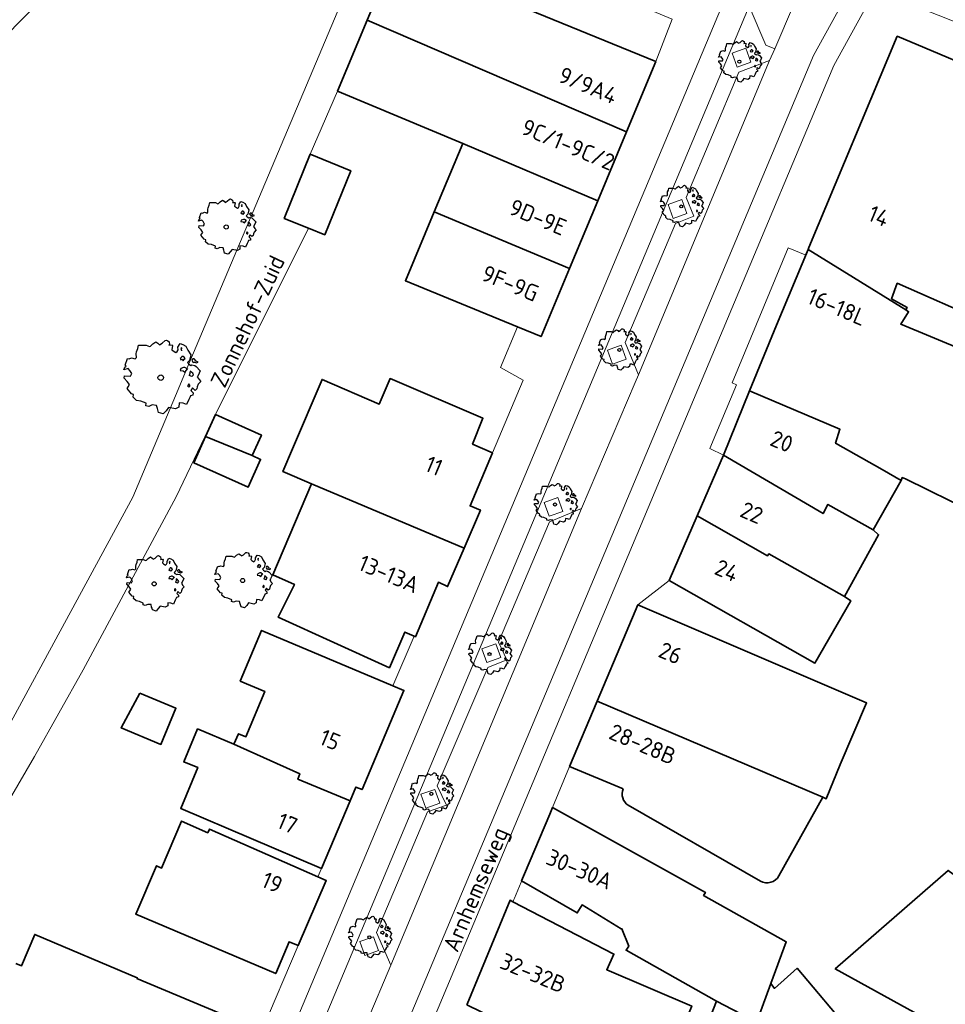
# Model space of a CAD drawing. Header units: metres. Extents: x 152391 to 157968, y 462336 to 467280.
# Tile 10 of 256: x 154827 to 154903, y 462522 to 462603. Entities that reach past the tile are written whole.
import ezdxf
from ezdxf.enums import TextEntityAlignment as Align

# ---------------------------------------------------------------- set-up
doc = ezdxf.new("R2010")
doc.units = ezdxf.units.M
doc.header["$LTSCALE"] = 0.75
doc.layers.get('0').update_dxf_attribs({"lineweight": 25})
for name, color, linetype, lineweight in [('B-GV-GR-BOOM-S', 252, 'Continuous', 25), ('B-WE-GR-GROENVOORZIENING-GV', 251, 'Continuous', 18), ('B-WE-OG-BEBOUWING-GV', 6, 'Continuous', 35), ('B-WE-OG-BEBOUWING-T18', 1, 'Continuous', 18), ('B-WE-OG-TOPOGRAFIE-T18', 1, 'Continuous', 18), ('B-WE-VH-VERHARDING_ASFALT-GV', 251, 'Continuous', 18), ('B-WE-VH-VERHARDING_BETONSTRAATSTEEN-GV', 251, 'Continuous', 18), ('B-WE-VH-VERHARDING_TEGEL-GV', 251, 'Continuous', 18)]:
    doc.layers.add(name, color=color, linetype=linetype, lineweight=lineweight)
doc.styles.add('NLCS-ISO-M750-T18', font='NLCS-ISO.ttf', dxfattribs={"height": 1.35})

# ---------------------------------------------------------------- blocks, each defined once
blk = doc.blocks.new('SGR-BOOM_21_30')
at = {"linetype": 'Continuous'}
for p, q in [((-0.365, 1.548), (-0.226, 1.647)), ((-0.226, 1.647), (-0.133, 1.581)), ((0.065, 1.581), (0.205, 1.712)), ((0.205, 1.712), (0.263, 1.729)), ((0.263, 1.729), (0.333, 1.696)), ((0.333, 1.696), (0.391, 1.647)), ((0.391, 1.647), (0.402, 1.532)), ((-1.633, 0.579), (-1.528, 0.875)), ((-1.528, 0.875), (-1.458, 0.858)), ((-1.458, 0.858), (-1.342, 0.908)), ((-1.342, 0.908), (-1.179, 0.858)), ((-1.179, 0.858), (-1.121, 0.924)), ((-1.133, 1.088), (-1.109, 1.187)), ((-1.121, 0.924), (-1.133, 1.088)), ((-1.109, 1.187), (-1.051, 1.335)), ((-1.051, 1.335), (-1.016, 1.499)), ((-1.016, 1.499), (-0.668, 1.499)), ((-0.668, 1.499), (-0.516, 1.433)), ((-0.516, 1.433), (-0.47, 1.45)), ((-0.47, 1.45), (-0.365, 1.548)), ((-0.133, 1.581), (-0.063, 1.515)), ((-0.063, 1.515), (0.065, 1.581)), ((0.402, 1.532), (0.379, 1.499)), ((0.379, 1.499), (0.53, 1.515)), ((0.542, 1.483), (0.507, 1.285)), ((0.507, 1.285), (0.565, 1.236)), ((0.53, 1.515), (0.542, 1.483)), ((0.565, 1.236), (0.693, 1.154)), ((0.693, 1.154), (0.751, 1.203)), ((0.751, 1.203), (0.798, 1.285)), ((0.786, 1.4), (0.891, 1.565)), ((0.798, 1.285), (0.786, 1.4)), ((0.891, 1.565), (1.019, 1.532)), ((0.937, 0.908), (0.891, 0.875)), ((0.891, 0.875), (0.926, 0.825)), ((0.972, 1.368), (0.926, 1.335)), ((0.926, 1.335), (0.949, 1.253)), ((0.926, 0.825), (0.984, 0.842)), ((0.972, 0.973), (0.937, 0.908)), ((0.949, 1.253), (0.961, 1.236)), ((0.961, 1.269), (0.972, 1.368)), ((1.03, 0.973), (0.972, 0.973)), ((0.984, 0.842), (1.03, 0.776)), ((1.019, 1.532), (1.158, 1.45)), ((1.077, 0.94), (1.03, 0.973)), ((1.03, 0.776), (1.077, 0.842)), ((1.124, 0.875), (1.077, 0.94)), ((1.077, 0.842), (1.124, 0.875)), ((1.158, 1.45), (1.251, 1.269)), ((1.251, 1.269), (1.379, 1.055)), ((1.379, 1.055), (1.321, 0.793)), ((1.472, 0.858), (1.438, 0.809)), ((1.438, 0.809), (1.461, 0.743)), ((1.542, 0.858), (1.472, 0.858)), ((1.624, 0.76), (1.542, 0.858)), ((-1.703, 0.365), (-1.656, 0.48)), ((-1.493, 0.415), (-1.703, 0.365)), ((-1.679, -0.029), (-1.668, 0.086)), ((-1.668, 0.086), (-1.389, 0.07)), ((-1.656, 0.48), (-1.598, 0.53)), ((-1.598, 0.53), (-1.633, 0.579)), ((-1.423, 0.333), (-1.493, 0.415)), ((-1.33, 0.185), (-1.423, 0.333)), ((-1.389, 0.07), (-1.33, 0.185)), ((0.926, 0.415), (0.891, 0.333)), ((0.891, 0.333), (1.03, 0.316)), ((1.054, 0.464), (0.926, 0.415)), ((1.03, 0.316), (1.112, 0.251)), ((1.112, 0.464), (1.054, 0.464)), ((1.217, 0.398), (1.112, 0.464)), ((1.112, 0.251), (1.205, 0.365)), ((1.205, 0.365), (1.24, 0.415)), ((1.321, 0.793), (1.228, 0.694)), ((1.228, 0.694), (1.275, 0.628)), ((1.275, 0.628), (1.379, 0.563)), ((1.344, 0.185), (1.31, 0.103)), ((1.434, 0.049), (1.31, 0.103)), ((1.356, 0.3), (1.344, 0.234)), ((1.344, 0.234), (1.344, 0.185)), ((1.426, 0.234), (1.356, 0.3)), ((1.379, 0.563), (1.438, 0.595)), ((1.472, 0.201), (1.426, 0.234)), ((1.434, 0.049), (1.507, 0.136)), ((1.438, 0.595), (1.565, 0.563)), ((1.461, 0.743), (1.531, 0.694)), ((1.507, 0.136), (1.472, 0.201)), ((1.531, 0.727), (1.635, 0.678)), ((1.531, 0.694), (1.542, 0.727)), ((1.565, 0.563), (1.635, 0.513)), ((1.728, 0.71), (1.624, 0.76)), ((1.635, 0.678), (1.728, 0.71)), ((1.635, 0.513), (1.81, 0.316)), ((1.717, 0.103), (1.67, 0.037)), ((1.67, 0.037), (1.763, -0.094)), ((1.81, 0.316), (1.717, 0.103)), ((-1.54, -0.177), (-1.679, -0.029)), ((-1.551, -0.505), (-1.493, -0.423)), ((-1.354, -0.752), (-1.551, -0.505)), ((-1.435, -0.324), (-1.54, -0.177)), ((-1.493, -0.423), (-1.435, -0.324)), ((-1.249, -0.784), (-1.354, -0.752)), ((-1.272, -0.899), (-1.249, -0.784)), ((1.286, -0.292), (1.24, -0.357)), ((1.24, -0.357), (1.251, -0.423)), ((1.263, -0.423), (1.333, -0.407)), ((1.333, -0.341), (1.286, -0.292)), ((1.333, -0.407), (1.333, -0.341)), ((1.484, -0.801), (1.368, -0.834)), ((1.461, -0.472), (1.391, -0.587)), ((1.391, -0.587), (1.426, -0.637)), ((1.426, -0.637), (1.496, -0.702)), ((1.577, -0.587), (1.461, -0.472)), ((1.496, -0.702), (1.484, -0.801)), ((1.658, -0.522), (1.577, -0.587)), ((1.682, -0.423), (1.658, -0.522)), ((1.717, -0.308), (1.682, -0.423)), ((1.845, -0.177), (1.717, -0.308)), ((1.763, -0.094), (1.845, -0.177)), ((-1.109, -1.047), (-1.272, -0.899)), ((-0.912, -1.08), (-1.109, -1.047)), ((-0.668, -1.179), (-0.912, -1.08)), ((-0.679, -1.294), (-0.668, -1.179)), ((-0.551, -1.326), (-0.679, -1.294)), ((-0.4, -1.261), (-0.551, -1.326)), ((-0.191, -1.277), (-0.4, -1.261)), ((-0.156, -1.425), (-0.191, -1.277)), ((-0.133, -1.491), (-0.156, -1.425)), ((-0.098, -1.606), (-0.133, -1.491)), ((0.112, -1.671), (-0.098, -1.606)), ((0.251, -1.524), (0.112, -1.671)), ((0.356, -1.376), (0.251, -1.524)), ((0.682, -1.441), (0.356, -1.376)), ((0.833, -1.359), (0.682, -1.441)), ((0.844, -1.162), (0.833, -1.359)), ((1.03, -1.179), (0.844, -1.162)), ((1.182, -1.244), (1.03, -1.179)), ((1.286, -1.014), (1.182, -1.244)), ((1.356, -0.883), (1.286, -1.014)), ((1.368, -0.834), (1.356, -0.883))]:
    blk.add_line(p, q, dxfattribs=at)
blk.add_circle((0, 0), 0.126, dxfattribs=at)
blk = doc.blocks.new('SGR-BOOM_31_50')
at = {"linetype": 'Continuous'}
for p, q in [((-1.479, 1.582), (-1.402, 1.78)), ((-1.402, 1.78), (-1.355, 1.999)), ((-1.355, 1.999), (-0.89, 1.999)), ((-0.89, 1.999), (-0.688, 1.911)), ((-0.688, 1.911), (-0.626, 1.933)), ((-0.626, 1.933), (-0.487, 2.064)), ((-0.487, 2.064), (-0.301, 2.196)), ((-0.301, 2.196), (-0.177, 2.108)), ((-0.177, 2.108), (-0.084, 2.02)), ((-0.084, 2.02), (0.087, 2.108)), ((0.087, 2.108), (0.273, 2.283)), ((0.273, 2.283), (0.351, 2.305)), ((0.351, 2.305), (0.444, 2.261)), ((0.444, 2.261), (0.521, 2.196)), ((0.537, 2.042), (0.506, 1.999)), ((0.506, 1.999), (0.707, 2.02)), ((0.521, 2.196), (0.537, 2.042)), ((0.723, 1.977), (0.676, 1.714)), ((0.676, 1.714), (0.754, 1.648)), ((0.707, 2.02), (0.723, 1.977)), ((0.754, 1.648), (0.924, 1.539)), ((1.002, 1.604), (1.064, 1.714)), ((1.048, 1.867), (1.188, 2.086)), ((1.064, 1.714), (1.048, 1.867)), ((1.188, 2.086), (1.358, 2.042)), ((1.296, 1.823), (1.234, 1.78)), ((1.234, 1.78), (1.265, 1.67)), ((1.265, 1.67), (1.281, 1.648)), ((1.281, 1.692), (1.296, 1.823)), ((1.358, 2.042), (1.545, 1.933)), ((1.545, 1.933), (1.669, 1.692)), ((1.669, 1.692), (1.839, 1.407)), ((-2.177, 0.772), (-2.038, 1.166)), ((-2.038, 1.166), (-1.944, 1.144)), ((-1.944, 1.144), (-1.789, 1.21)), ((-1.789, 1.21), (-1.572, 1.144)), ((-1.572, 1.144), (-1.495, 1.232)), ((-1.51, 1.451), (-1.479, 1.582)), ((-1.495, 1.232), (-1.51, 1.451)), ((0.924, 1.539), (1.002, 1.604)), ((1.25, 1.21), (1.188, 1.166)), ((1.188, 1.166), (1.234, 1.101)), ((1.234, 1.101), (1.312, 1.122)), ((1.296, 1.298), (1.25, 1.21)), ((1.374, 1.298), (1.296, 1.298)), ((1.312, 1.122), (1.374, 1.035)), ((1.436, 1.254), (1.374, 1.298)), ((1.374, 1.035), (1.436, 1.122)), ((1.498, 1.166), (1.436, 1.254)), ((1.436, 1.122), (1.498, 1.166)), ((1.762, 1.057), (1.638, 0.925)), ((1.638, 0.925), (1.7, 0.838)), ((1.7, 0.838), (1.839, 0.75)), ((1.839, 1.407), (1.762, 1.057)), ((1.963, 1.144), (1.917, 1.079)), ((1.917, 1.079), (1.948, 0.991)), ((1.948, 0.991), (2.041, 0.925)), ((2.056, 1.144), (1.963, 1.144)), ((2.041, 0.969), (2.18, 0.903)), ((2.041, 0.925), (2.056, 0.969)), ((2.165, 1.013), (2.056, 1.144)), ((2.304, 0.947), (2.165, 1.013)), ((2.18, 0.903), (2.304, 0.947)), ((-2.27, 0.487), (-2.208, 0.641)), ((-1.991, 0.553), (-2.27, 0.487)), ((-2.239, -0.038), (-2.224, 0.115)), ((-2.224, 0.115), (-1.851, 0.093)), ((-2.208, 0.641), (-2.131, 0.706)), ((-2.131, 0.706), (-2.177, 0.772)), ((-1.898, 0.444), (-1.991, 0.553)), ((-1.774, 0.246), (-1.898, 0.444)), ((-1.851, 0.093), (-1.774, 0.246)), ((1.234, 0.553), (1.188, 0.444)), ((1.188, 0.444), (1.374, 0.422)), ((1.405, 0.619), (1.234, 0.553)), ((1.374, 0.422), (1.483, 0.334)), ((1.483, 0.619), (1.405, 0.619)), ((1.622, 0.531), (1.483, 0.619)), ((1.483, 0.334), (1.607, 0.487)), ((1.607, 0.487), (1.653, 0.553)), ((1.793, 0.246), (1.746, 0.137)), ((1.911, 0.065), (1.746, 0.137)), ((1.808, 0.4), (1.793, 0.312)), ((1.793, 0.312), (1.793, 0.246)), ((1.901, 0.312), (1.808, 0.4)), ((1.839, 0.75), (1.917, 0.794)), ((1.963, 0.268), (1.901, 0.312)), ((1.911, 0.065), (2.01, 0.181)), ((1.917, 0.794), (2.087, 0.75)), ((2.01, 0.181), (1.963, 0.268)), ((2.087, 0.75), (2.18, 0.684)), ((2.18, 0.684), (2.413, 0.422)), ((2.289, 0.137), (2.227, 0.049)), ((2.227, 0.049), (2.351, -0.126)), ((2.413, 0.422), (2.289, 0.137)), ((-2.053, -0.235), (-2.239, -0.038)), ((-2.069, -0.673), (-1.991, -0.564)), ((-1.805, -1.002), (-2.069, -0.673)), ((-1.913, -0.433), (-2.053, -0.235)), ((-1.991, -0.564), (-1.913, -0.433)), ((1.715, -0.389), (1.653, -0.476)), ((1.653, -0.476), (1.669, -0.564)), ((1.684, -0.564), (1.777, -0.542)), ((1.777, -0.454), (1.715, -0.389)), ((1.777, -0.542), (1.777, -0.454)), ((1.948, -0.63), (1.855, -0.783)), ((1.855, -0.783), (1.901, -0.849)), ((2.103, -0.783), (1.948, -0.63)), ((2.211, -0.695), (2.103, -0.783)), ((2.242, -0.564), (2.211, -0.695)), ((2.289, -0.411), (2.242, -0.564)), ((2.459, -0.235), (2.289, -0.411)), ((2.351, -0.126), (2.459, -0.235)), ((-1.665, -1.046), (-1.805, -1.002)), ((-1.696, -1.199), (-1.665, -1.046)), ((-1.479, -1.396), (-1.696, -1.199)), ((-1.216, -1.44), (-1.479, -1.396)), ((-0.89, -1.571), (-1.216, -1.44)), ((-0.906, -1.725), (-0.89, -1.571)), ((1.126, -1.55), (1.11, -1.812)), ((1.374, -1.571), (1.126, -1.55)), ((1.576, -1.659), (1.374, -1.571)), ((1.715, -1.352), (1.576, -1.659)), ((1.808, -1.177), (1.715, -1.352)), ((1.824, -1.112), (1.808, -1.177)), ((1.979, -1.068), (1.824, -1.112)), ((1.901, -0.849), (1.994, -0.936)), ((1.994, -0.936), (1.979, -1.068)), ((-0.735, -1.769), (-0.906, -1.725)), ((-0.533, -1.681), (-0.735, -1.769)), ((-0.254, -1.703), (-0.533, -1.681)), ((-0.208, -1.9), (-0.254, -1.703)), ((-0.177, -1.988), (-0.208, -1.9)), ((-0.13, -2.141), (-0.177, -1.988)), ((0.149, -2.229), (-0.13, -2.141)), ((0.335, -2.031), (0.149, -2.229)), ((0.475, -1.834), (0.335, -2.031)), ((0.909, -1.922), (0.475, -1.834)), ((1.11, -1.812), (0.909, -1.922))]:
    blk.add_line(p, q, dxfattribs=at)
blk.add_circle((0, 0), 0.169, dxfattribs=at)
blk = doc.blocks.new('SGR-BOOM_50_100')
at = {"linetype": 'Continuous'}
for p, q in [((-1.869, 2.373), (-1.807, 2.665)), ((-1.807, 2.665), (-1.187, 2.665)), ((-1.187, 2.665), (-0.918, 2.548)), ((-0.918, 2.548), (-0.835, 2.577)), ((-0.835, 2.577), (-0.649, 2.752)), ((-0.649, 2.752), (-0.401, 2.928)), ((-0.401, 2.928), (-0.236, 2.811)), ((-0.236, 2.811), (-0.112, 2.694)), ((-0.112, 2.694), (0.116, 2.811)), ((0.116, 2.811), (0.364, 3.044)), ((0.364, 3.044), (0.467, 3.074)), ((0.467, 3.074), (0.591, 3.015)), ((0.591, 3.015), (0.695, 2.928)), ((0.715, 2.723), (0.674, 2.665)), ((0.674, 2.665), (0.943, 2.694)), ((0.695, 2.928), (0.715, 2.723)), ((0.964, 2.636), (0.902, 2.285)), ((0.943, 2.694), (0.964, 2.636)), ((1.398, 2.49), (1.584, 2.782)), ((1.418, 2.285), (1.398, 2.49)), ((1.584, 2.782), (1.811, 2.723)), ((1.729, 2.431), (1.646, 2.373)), ((1.708, 2.256), (1.729, 2.431)), ((1.811, 2.723), (2.059, 2.577)), ((2.059, 2.577), (2.225, 2.256)), ((-2.593, 1.526), (-2.386, 1.613)), ((-2.386, 1.613), (-2.096, 1.526)), ((-2.096, 1.526), (-1.993, 1.643)), ((-2.014, 1.935), (-1.972, 2.11)), ((-1.993, 1.643), (-2.014, 1.935)), ((-1.972, 2.11), (-1.869, 2.373)), ((0.902, 2.285), (1.005, 2.198)), ((1.005, 2.198), (1.232, 2.052)), ((1.232, 2.052), (1.336, 2.139)), ((1.336, 2.139), (1.418, 2.285)), ((1.667, 1.613), (1.584, 1.555)), ((1.646, 2.373), (1.687, 2.227)), ((1.729, 1.73), (1.667, 1.613)), ((1.687, 2.227), (1.708, 2.198)), ((1.832, 1.73), (1.729, 1.73)), ((1.915, 1.672), (1.832, 1.73)), ((1.997, 1.555), (1.915, 1.672)), ((2.225, 2.256), (2.452, 1.876)), ((2.452, 1.876), (2.349, 1.409)), ((-3.027, 0.65), (-2.944, 0.854)), ((-2.944, 0.854), (-2.841, 0.942)), ((-2.903, 1.029), (-2.717, 1.555)), ((-2.841, 0.942), (-2.903, 1.029)), ((-2.717, 1.555), (-2.593, 1.526)), ((1.584, 1.555), (1.646, 1.467)), ((1.646, 1.467), (1.749, 1.497)), ((1.873, 0.825), (1.646, 0.737)), ((1.749, 1.497), (1.832, 1.38)), ((1.832, 1.38), (1.915, 1.497)), ((1.977, 0.825), (1.873, 0.825)), ((1.915, 1.497), (1.997, 1.555)), ((2.163, 0.708), (1.977, 0.825)), ((2.349, 1.409), (2.183, 1.234)), ((2.183, 1.234), (2.266, 1.117)), ((2.266, 1.117), (2.452, 1)), ((2.452, 1), (2.556, 1.059)), ((2.618, 1.526), (2.556, 1.438)), ((2.556, 1.438), (2.597, 1.321)), ((2.556, 1.059), (2.783, 1)), ((2.597, 1.321), (2.721, 1.234)), ((2.742, 1.526), (2.618, 1.526)), ((2.721, 1.292), (2.907, 1.205)), ((2.721, 1.234), (2.742, 1.292)), ((2.886, 1.351), (2.742, 1.526)), ((2.783, 1), (2.907, 0.913)), ((3.072, 1.263), (2.886, 1.351)), ((2.907, 1.205), (3.072, 1.263)), ((2.907, 0.913), (3.217, 0.562)), ((-2.655, 0.737), (-3.027, 0.65)), ((-2.985, -0.051), (-2.965, 0.153)), ((-2.965, 0.153), (-2.469, 0.124)), ((-2.531, 0.591), (-2.655, 0.737)), ((-2.365, 0.329), (-2.531, 0.591)), ((-2.469, 0.124), (-2.365, 0.329)), ((1.646, 0.737), (1.584, 0.591)), ((1.584, 0.591), (1.832, 0.562)), ((1.832, 0.562), (1.977, 0.445)), ((1.977, 0.445), (2.142, 0.65)), ((2.142, 0.65), (2.204, 0.737)), ((2.39, 0.329), (2.328, 0.183)), ((2.549, 0.087), (2.328, 0.183)), ((2.411, 0.533), (2.39, 0.416)), ((2.39, 0.416), (2.39, 0.329)), ((2.535, 0.416), (2.411, 0.533)), ((2.618, 0.358), (2.535, 0.416)), ((2.549, 0.087), (2.68, 0.241)), ((2.68, 0.241), (2.618, 0.358)), ((3.052, 0.183), (2.969, 0.066)), ((2.969, 0.066), (3.135, -0.168)), ((3.217, 0.562), (3.052, 0.183)), ((-2.737, -0.314), (-2.985, -0.051)), ((-2.758, -0.898), (-2.655, -0.752)), ((-2.551, -0.577), (-2.737, -0.314)), ((-2.655, -0.752), (-2.551, -0.577)), ((2.287, -0.518), (2.204, -0.635)), ((2.204, -0.635), (2.225, -0.752)), ((2.245, -0.752), (2.37, -0.723)), ((2.37, -0.606), (2.287, -0.518)), ((2.37, -0.723), (2.37, -0.606)), ((2.99, -0.752), (2.948, -0.927)), ((3.052, -0.548), (2.99, -0.752)), ((3.279, -0.314), (3.052, -0.548)), ((3.135, -0.168), (3.279, -0.314)), ((-2.407, -1.336), (-2.758, -0.898)), ((-2.22, -1.394), (-2.407, -1.336)), ((-2.262, -1.599), (-2.22, -1.394)), ((-1.972, -1.862), (-2.262, -1.599)), ((2.411, -1.57), (2.287, -1.803)), ((2.432, -1.482), (2.411, -1.57)), ((2.638, -1.424), (2.432, -1.482)), ((2.597, -0.84), (2.473, -1.044)), ((2.473, -1.044), (2.535, -1.132)), ((2.535, -1.132), (2.659, -1.248)), ((2.804, -1.044), (2.597, -0.84)), ((2.659, -1.248), (2.638, -1.424)), ((2.948, -0.927), (2.804, -1.044)), ((-1.621, -1.92), (-1.972, -1.862)), ((-1.187, -2.095), (-1.621, -1.92)), ((-1.207, -2.3), (-1.187, -2.095)), ((-0.98, -2.358), (-1.207, -2.3)), ((-0.711, -2.241), (-0.98, -2.358)), ((-0.339, -2.271), (-0.711, -2.241)), ((-0.277, -2.533), (-0.339, -2.271)), ((1.48, -2.417), (1.212, -2.563)), ((1.501, -2.066), (1.48, -2.417)), ((1.832, -2.095), (1.501, -2.066)), ((2.101, -2.212), (1.832, -2.095)), ((2.287, -1.803), (2.101, -2.212)), ((-0.236, -2.65), (-0.277, -2.533)), ((-0.174, -2.855), (-0.236, -2.65)), ((0.199, -2.971), (-0.174, -2.855)), ((0.447, -2.709), (0.199, -2.971)), ((0.633, -2.446), (0.447, -2.709)), ((1.212, -2.563), (0.633, -2.446))]:
    blk.add_line(p, q, dxfattribs=at)
blk.add_circle((0, 0), 0.225, dxfattribs=at)

msp = doc.modelspace()

# ---------------------------------------------------------------- linework, layer by layer
at = {"layer": 'B-WE-GR-GROENVOORZIENING-GV'}
for points in [[(154886.831, 462600.22), (154885.702, 462599.813), (154886.109, 462598.684), (154887.238, 462599.091)], [(154881.587, 462587.832), (154880.458, 462587.425), (154880.865, 462586.296), (154881.994, 462586.703)], [(154876.626, 462575.91), (154875.497, 462575.503), (154875.904, 462574.375), (154877.033, 462574.781)], [(154871.432, 462563.444), (154870.303, 462563.037), (154870.71, 462561.908), (154871.839, 462562.315)], [(154866.35, 462551.469), (154865.221, 462551.062), (154865.628, 462549.933), (154866.757, 462550.34)], [(154861.361, 462539.559), (154860.232, 462539.152), (154860.639, 462538.023), (154861.768, 462538.43)], [(154856.36, 462527.497), (154855.232, 462527.09), (154855.638, 462525.961), (154856.767, 462526.368)]]:
    msp.add_lwpolyline(points, close=True, dxfattribs=at)
at = {"layer": 'B-WE-OG-BEBOUWING-GV'}
for points in [[(154792.314, 462585.117), (154801.44, 462576.115), (154838.127, 462613.31), (154829.002, 462622.312), (154827.552, 462620.841)], [(154879.45, 462599.142), (154869.696, 462603.116), (154858.071, 462607.85), (154855.838, 462602.517), (154877.054, 462593.394)], [(154853.408, 462596.714), (154863.651, 462592.435), (154874.694, 462587.733), (154877.054, 462593.394), (154855.838, 462602.517)], [(154861.313, 462586.838), (154872.381, 462582.184), (154874.694, 462587.733), (154863.651, 462592.435)], [(154851.169, 462591.543), (154849.044, 462586.293), (154851.031, 462585.489), (154852.362, 462584.95), (154854.488, 462590.199)], [(154872.381, 462582.184), (154861.313, 462586.838), (154858.955, 462581.193), (154868.119, 462577.422), (154870.062, 462576.623)], [(154887.129, 462572.191), (154894.517, 462569.039), (154894.17, 462567.888), (154897.975, 462565.749), (154899.526, 462564.853), (154899.618, 462565.079), (154899.875, 462564.975), (154905.41, 462562.246), (154905.588, 462562.108), (154912.207, 462570.91), (154907.051, 462573.271), (154907.448, 462574.322), (154899.494, 462577.65), (154900.141, 462578.652), (154899.903, 462578.799), (154891.914, 462583.742), (154889.32, 462577.565)], [(154866.086, 462567.115), (154864.452, 462567.818), (154865.298, 462569.941), (154857.702, 462573.177), (154856.823, 462571.101), (154852.135, 462573.117), (154849.725, 462567.427), (154848.938, 462565.568), (154851.273, 462564.579), (154863.766, 462559.306), (154865.099, 462562.414), (154864.249, 462562.761)], [(154887.129, 462572.191), (154884.978, 462566.915), (154893.135, 462562.138), (154893.534, 462562.888), (154897.237, 462560.798), (154899.526, 462564.853), (154897.975, 462565.749), (154894.17, 462567.888), (154894.517, 462569.039)], [(154843.408, 462570.235), (154842.606, 462568.431), (154846.424, 462566.873), (154847.174, 462568.561)], [(154842.606, 462568.431), (154841.647, 462566.275), (154846.101, 462564.295), (154847.111, 462566.567), (154846.424, 462566.873)], [(154894.901, 462555.343), (154897.688, 462560.399), (154897.237, 462560.798), (154893.534, 462562.888), (154893.135, 462562.138), (154884.978, 462566.915), (154882.832, 462561.937), (154888.596, 462558.676), (154888.696, 462558.826)], [(154851.273, 462564.579), (154848.109, 462557.107), (154849.881, 462556.339), (154848.546, 462553.643), (154857.654, 462549.507), (154858.916, 462552.425), (154859.677, 462552.095), (154859.777, 462552.052), (154861.665, 462556.506), (154862.416, 462556.158), (154863.766, 462559.306)], [(154894.901, 462555.343), (154888.696, 462558.826), (154888.596, 462558.676), (154882.832, 462561.937), (154880.555, 462556.656), (154892.466, 462549.888), (154895.402, 462554.994)], [(154874.648, 462546.778), (154893.109, 462538.913), (154893.393, 462538.793), (154894.535, 462541.595), (154896.703, 462546.629), (154877.971, 462554.654), (154877.017, 462552.397)], [(154844.906, 462543.265), (154850.31, 462540.829), (154850.161, 462540.379), (154854.433, 462538.624), (154854.909, 462539.742), (154855.41, 462539.543), (154858.838, 462547.65), (154857.916, 462548.039), (154847.182, 462552.569), (154845.443, 462548.415), (154847.444, 462547.571), (154845.904, 462543.867), (154845.304, 462544.116)], [(154837.233, 462547.432), (154835.692, 462544.601), (154838.943, 462543.241), (154840.181, 462546.199)], [(154844.906, 462543.265), (154841.955, 462544.507), (154840.811, 462541.804), (154841.962, 462541.357), (154840.572, 462538.004), (154852.078, 462533.086), (154854.433, 462538.624), (154850.161, 462540.379), (154850.31, 462540.829)], [(154868.471, 462532.079), (154873.026, 462529.442), (154873.424, 462530.093), (154876.627, 462528.151), (154876.671, 462528.142), (154877.239, 462526.709), (154877.023, 462526.385), (154884.411, 462522.215), (154887.71, 462520.487), (154887.86, 462520.898), (154888.871, 462523.661), (154890.124, 462527.087), (154883.367, 462530.869), (154883.517, 462531.119), (154871.006, 462538.084), (154870.773, 462537.532), (154868.705, 462532.632)], [(154850.194, 462526.783), (154852.48, 462532.087), (154851.784, 462532.395), (154842.924, 462536.311), (154842.775, 462536.01), (154840.624, 462536.955), (154838.984, 462533.101), (154838.584, 462533.3), (154836.894, 462529.347), (154848.351, 462524.478), (154849.444, 462527.08)], [(154907.792, 462520.81), (154913.279, 462525.607), (154911.334, 462527.045), (154903.38, 462532.925), (154894.143, 462524.865), (154905.379, 462518.682), (154905.91, 462519.15), (154905.482, 462519.387), (154906.625, 462521.43)], [(154884.411, 462522.215), (154883.617, 462520.203), (154884.103, 462520.041), (154883.049, 462517.257), (154880.806, 462518.095), (154882.398, 462521.81), (154875.436, 462524.795), (154876.026, 462526.068), (154867.757, 462530.362), (154867.527, 462530.482), (154864.003, 462521.961), (154863.989, 462521.923), (154878.398, 462514.868), (154878.427, 462514.933), (154883.928, 462512.25), (154883.973, 462512.231), (154884.251, 462512.113), (154885.198, 462514.353), (154887.192, 462519.072), (154887.71, 462520.487)], [(154895.912, 462510.725), (154899.951, 462514.165), (154900.033, 462514.235), (154891.019, 462524.916), (154889.154, 462523.268), (154888.871, 462523.661), (154887.86, 462520.898), (154887.71, 462520.487)]]:
    msp.add_lwpolyline(points, close=True, dxfattribs=at)
for points in [[(154907.011, 462601.154), (154905.854, 462598.403), (154901.455, 462600.256), (154899.206, 462601.203), (154891.98, 462583.9)], [(154891.98, 462583.9), (154891.914, 462583.742), (154899.903, 462578.799), (154900.023, 462578.989), (154898.753, 462579.719), (154899.212, 462580.989), (154906.374, 462577.825), (154907.915, 462581.474), (154907.564, 462581.609), (154908.159, 462582.933), (154920.617, 462577.769), (154916.994, 462569.175), (154925.264, 462565.768), (154930.616, 462570.281), (154930.593, 462570.307), (154938.273, 462576.852), (154926.129, 462590.945)], [(154893.109, 462538.913), (154874.648, 462546.778), (154872.396, 462541.437), (154876.792, 462539.6)], [(154889.529, 462532.473), (154893.109, 462538.913)], [(154877.178, 462538.253), (154888.022, 462532.053)], [(154821.571, 462512.127), (154828.882, 462508.091), (154831.639, 462506.67), (154833.893, 462505.444), (154834.147, 462505.974), (154835.402, 462508.964), (154841.59, 462506.367), (154843.432, 462510.752), (154842.994, 462510.936), (154843.207, 462511.443), (154843.645, 462511.259), (154844.244, 462512.683), (154843.806, 462512.867), (154844.134, 462513.651), (154844.744, 462515.108), (154844.946, 462515.59), (154845.384, 462515.406), (154847.22, 462519.786), (154836.989, 462524.077), (154837.015, 462524.138), (154828.629, 462527.685), (154827.538, 462525.1), (154827.073, 462525.297)]]:
    msp.add_lwpolyline(points, dxfattribs=at)
for points in [[(154876.792, 462539.6, 0.354867), (154877.178, 462538.253)], [(154888.022, 462532.053, 0.41795), (154889.529, 462532.473)]]:
    msp.add_lwpolyline(points, format="xyb", dxfattribs=at)
at = {"layer": 'B-WE-VH-VERHARDING_ASFALT-GV'}
for points in [[(154934.589, 462688.387), (154935.809, 462689.453), (154935.543, 462691.727), (154934.639, 462690.979), (154931.491, 462688.372), (154929.043, 462682.296), (154901.039, 462615.439), (154895.683, 462605.696), (154892.354, 462599.625), (154856.714, 462514.687), (154856.097, 462512.732), (154855.154, 462508.472), (154857.186, 462508.237), (154857.548, 462510.293)], [(154934.589, 462688.387), (154935.809, 462689.453), (154935.543, 462691.727), (154934.639, 462690.979), (154931.491, 462688.372), (154929.043, 462682.296), (154901.039, 462615.439), (154895.683, 462605.696), (154892.354, 462599.625), (154856.714, 462514.687), (154856.097, 462512.732), (154855.154, 462508.472), (154857.186, 462508.237), (154857.548, 462510.293)], [(154859.213, 462515.866), (154894.02, 462598.818), (154897.399, 462604.976), (154902.708, 462614.634), (154930.75, 462681.581), (154932.449, 462685.675), (154932.91, 462686.603)], [(154859.213, 462515.866), (154894.02, 462598.818), (154897.399, 462604.976), (154902.708, 462614.634), (154930.75, 462681.581), (154932.449, 462685.675), (154932.91, 462686.603)], [(154854.946, 462508.496), (154855.154, 462508.472), (154856.097, 462512.732), (154856.714, 462514.687), (154892.354, 462599.625), (154895.683, 462605.696), (154892.165, 462607.171), (154889.192, 462600.163), (154888.763, 462599.208), (154878.036, 462573.5), (154877.767, 462572.86), (154873.381, 462562.541), (154857.764, 462525.168), (154853.889, 462516.009), (154847.823, 462501.484), (154847.783, 462501.384), (154847.008, 462499.536), (154849.95, 462498.301), (154854.161, 462508.344)], [(154854.946, 462508.496), (154855.154, 462508.472), (154856.097, 462512.732), (154856.714, 462514.687), (154892.354, 462599.625), (154895.683, 462605.696), (154892.165, 462607.171), (154889.192, 462600.163), (154888.763, 462599.208), (154878.036, 462573.5), (154877.767, 462572.86), (154873.381, 462562.541), (154857.764, 462525.168), (154853.889, 462516.009), (154847.823, 462501.484), (154847.783, 462501.384), (154847.008, 462499.536), (154849.95, 462498.301), (154854.161, 462508.344)]]:
    msp.add_lwpolyline(points, dxfattribs=at)
at = {"layer": 'B-WE-VH-VERHARDING_BETONSTRAATSTEEN-GV'}
for points in [[(154858.071, 462607.85), (154869.696, 462603.116), (154879.45, 462599.142), (154880.793, 462602.604), (154868.747, 462607.639), (154870.112, 462610.905), (154868.419, 462611.6), (154867.042, 462608.314), (154860.327, 462611.128), (154861.704, 462614.413), (154863.605, 462618.958), (154858.159, 462621.231), (154856.294, 462616.689), (154855.008, 462613.558), (154853.447, 462609.757), (154855.735, 462608.801)], [(154888.763, 462599.208), (154886.25, 462598.267), (154881.924, 462587.997), (154882.55, 462586.488), (154881.052, 462585.89), (154876.935, 462576.128), (154878.036, 462573.5)], [(154873.381, 462562.541), (154870.763, 462561.451), (154866.587, 462551.608), (154867.262, 462550.166), (154865.698, 462549.538), (154861.551, 462539.833), (154862.323, 462538.268), (154860.774, 462537.725), (154856.596, 462527.85), (154857.764, 462525.168)]]:
    msp.add_lwpolyline(points, close=True, dxfattribs=at)
for points in [[(154855.838, 462602.517), (154858.071, 462607.85), (154855.735, 462608.801), (154841.326, 462574.571), (154840.145, 462571.765), (154836.661, 462563.488), (154820.887, 462534.448)], [(154818.094, 462533.397), (154822.493, 462531.095), (154825.88, 462537.566), (154828.602, 462542.236), (154832.598, 462549.331), (154840.209, 462563.498), (154843.408, 462570.235), (154851.031, 462585.489), (154849.044, 462586.293), (154851.169, 462591.543), (154853.408, 462596.714), (154855.838, 462602.517)]]:
    msp.add_lwpolyline(points, dxfattribs=at)
at = {"layer": 'B-WE-VH-VERHARDING_TEGEL-GV'}
for points in [[(154887.098, 462603.667), (154888.463, 462600.473), (154889.192, 462600.163), (154892.165, 462607.171), (154895.092, 462614.072), (154894.354, 462614.358), (154891.993, 462615.34), (154891.556, 462614.299)], [(154886.831, 462600.22), (154887.238, 462599.091), (154886.109, 462598.684), (154885.702, 462599.813)], [(154881.587, 462587.832), (154881.994, 462586.703), (154880.865, 462586.296), (154880.458, 462587.425)], [(154876.626, 462575.91), (154877.033, 462574.781), (154875.904, 462574.375), (154875.497, 462575.503)], [(154871.432, 462563.444), (154871.839, 462562.315), (154870.71, 462561.908), (154870.303, 462563.037)], [(154866.35, 462551.469), (154866.757, 462550.34), (154865.628, 462549.933), (154865.221, 462551.062)], [(154861.361, 462539.559), (154861.768, 462538.43), (154860.639, 462538.023), (154860.232, 462539.152)], [(154856.36, 462527.497), (154856.767, 462526.368), (154855.638, 462525.961), (154855.232, 462527.09)]]:
    msp.add_lwpolyline(points, close=True, dxfattribs=at)
for points in [[(154837.428, 462485.211), (154837.43, 462485.223), (154837.486, 462485.356), (154843.963, 462500.812), (154887.098, 462603.667), (154885.963, 462606.322), (154884.523, 462602.888), (154842.055, 462501.611), (154828.501, 462469.287), (154830.781, 462468.376)], [(154907.011, 462601.154), (154902.572, 462602.919), (154897.399, 462604.976), (154894.02, 462598.818), (154859.213, 462515.866)], [(154878.036, 462573.5), (154876.935, 462576.128), (154881.052, 462585.89), (154882.55, 462586.488), (154881.924, 462587.997), (154886.25, 462598.267), (154888.763, 462599.208), (154889.192, 462600.163), (154888.463, 462600.473), (154887.098, 462603.667), (154843.963, 462500.812), (154847.008, 462499.536), (154847.783, 462501.384), (154847.823, 462501.484)], [(154842.055, 462501.611), (154884.523, 462602.888)], [(154880.793, 462602.604), (154879.45, 462599.142), (154877.054, 462593.394), (154874.694, 462587.733), (154872.381, 462582.184), (154870.062, 462576.623), (154868.119, 462577.422), (154866.75, 462574.092), (154868.599, 462573.065), (154866.086, 462567.115), (154864.249, 462562.761), (154865.099, 462562.414), (154863.766, 462559.306), (154862.416, 462556.158), (154861.665, 462556.506), (154859.777, 462552.052), (154859.677, 462552.095), (154857.916, 462548.039), (154858.838, 462547.65), (154855.41, 462539.543), (154854.909, 462539.742), (154854.433, 462538.624), (154852.078, 462533.086), (154851.784, 462532.395), (154852.48, 462532.087), (154850.194, 462526.783), (154847.22, 462519.786)], [(154864.003, 462521.961), (154867.527, 462530.482), (154867.757, 462530.362), (154867.826, 462530.528), (154867.878, 462530.653), (154868.419, 462531.954), (154868.471, 462532.079), (154868.705, 462532.632), (154870.773, 462537.532), (154871.006, 462538.084), (154872.396, 462541.437), (154874.648, 462546.778), (154877.017, 462552.397), (154877.971, 462554.654), (154880.555, 462556.656), (154882.832, 462561.937), (154884.978, 462566.915), (154883.879, 462567.461), (154886.065, 462572.665), (154885.697, 462572.83), (154890.279, 462583.892), (154891.665, 462583.314), (154891.9, 462583.751), (154891.98, 462583.9), (154899.206, 462601.203), (154901.455, 462600.256), (154905.854, 462598.403)], [(154847.79, 462502.871), (154847.038, 462504.85), (154851.248, 462514.957), (154853.889, 462516.009), (154857.764, 462525.168), (154856.596, 462527.85), (154860.774, 462537.725), (154862.323, 462538.268), (154861.551, 462539.833), (154865.698, 462549.538), (154867.262, 462550.166), (154866.587, 462551.608), (154870.763, 462561.451), (154873.381, 462562.541), (154877.767, 462572.86), (154878.036, 462573.5)]]:
    msp.add_lwpolyline(points, dxfattribs=at)

# ---------------------------------------------------------------- block references
at = {"layer": 'B-GV-GR-BOOM-S', "transparency": 33554559}
for name, p in [('SGR-BOOM_21_30', (154886.289, 462599.118)), ('SGR-BOOM_21_30', (154881.53, 462587.274)), ('SGR-BOOM_31_50', (154844.294, 462585.586)), ('SGR-BOOM_21_30', (154876.468, 462575.532)), ('SGR-BOOM_50_100', (154838.935, 462573.262)), ('SGR-BOOM_21_30', (154871.203, 462562.878)), ('SGR-BOOM_31_50', (154845.633, 462556.651)), ('SGR-BOOM_31_50', (154838.399, 462556.383)), ('SGR-BOOM_21_30', (154865.837, 462550.629)), ('SGR-BOOM_21_30', (154861.079, 462539.191)), ('SGR-BOOM_21_30', (154856.016, 462527.448))]:
    msp.add_blockref(name, p, dxfattribs=at)

# ---------------------------------------------------------------- texts
at = {"layer": 'B-WE-OG-BEBOUWING-T18', "style": 'NLCS-ISO-M750-T18'}
for s, rotation, p in [('9/9A4', 337.4, (154873.907, 462597.182)), ('9C/1-9C/2', 337.4, (154872.279, 462592.335)), ('9D-9E', 337.4, (154869.803, 462586.395)), ('14', 337.7, (154897.706, 462586.492)), ('9F-9G', 337.4, (154867.547, 462580.984)), ('16-18L', 337.2, (154894.282, 462579.05)), ('20', 337.8, (154889.758, 462568.044)), ('11', 337.1, (154861.294, 462566.047)), ('22', 336.7, (154887.302, 462562.201)), ('13-13A', 337, (154857.61, 462557.189)), ('24', 336.7, (154885.262, 462557.47)), ('26', 337.2, (154880.648, 462550.714)), ('15', 337.1, (154852.791, 462543.619)), ('28-28B', 337.1, (154878.379, 462543.262)), ('17', 337, (154849.301, 462536.777)), ('30-30A', 337.1, (154873.21, 462533.018)), ('19', 336.7, (154848.059, 462531.936)), ('32-32B', 337.5, (154869.395, 462524.533))]:
    msp.add_text(s, height=1.35, rotation=rotation, dxfattribs=at).set_placement(p, align=Align.MIDDLE)
at = {"layer": 'B-WE-OG-TOPOGRAFIE-T18', "style": 'NLCS-ISO-M750-T18'}
for s, rotation, p in [('Zonnehof-Zuid', 64.7, (154846.041, 462577.878)), ('Arnhemseweg', 67.1, (154864.88, 462531.296))]:
    msp.add_text(s, height=1.35, rotation=rotation, dxfattribs=at).set_placement(p, align=Align.MIDDLE)

doc.saveas('drawing.dxf')
